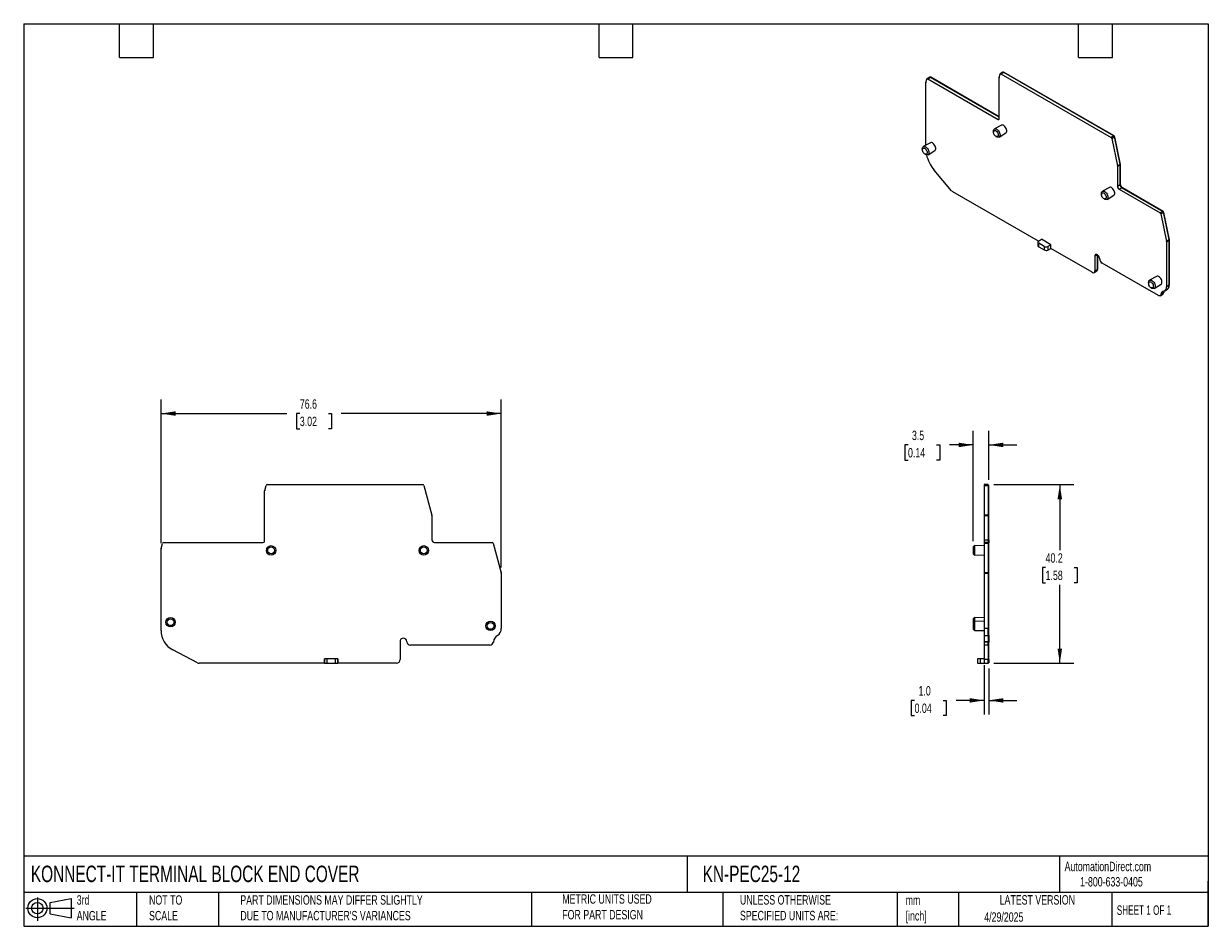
# Model space of a CAD drawing. Header units: millimetres. Extents: x 6 to 273, y 6 to 210.
import ezdxf

# ---------------------------------------------------------------- set-up
doc = ezdxf.new("R2010")
doc.units = ezdxf.units.MM
doc.linetypes.add('SLD-Solid', pattern=[0])
doc.layers.add('DIMENSIONS', color=140, linetype='SLD-Solid', lineweight=25)
doc.layers.add('TEXT', color=140, linetype='SLD-Solid', lineweight=25)
doc.layers.add('SLD-DEFPOINTS', color=7, linetype='Continuous')
doc.styles.add('SLDTEXTSTYLE0', font='TXT', dxfattribs={"width": 0.7})
doc.styles.add('SLDTEXTSTYLE1', font='TXT', dxfattribs={"width": 0.65})
doc.dimstyles.new('SLDDIMSTYLE0', dxfattribs={"dimtxt": 2.158008, "dimasz": 3.302, "dimexe": 0, "dimexo": 0.0625, "dimgap": 0.539502, "dimtad": 0, "dimtih": 1, "dimtoh": 1, "dimrnd": 1e-09, "dimzin": 12, "dimdsep": 46, "dimtxsty": 'SLDTEXTSTYLE0', "dimsah": 1, "dimcen": 0.09, "dimadec": 0, "dimazin": 3, "dimtfac": 1, "dimtofl": 0, "dimtmove": 0, "dimatfit": 3, "dimfxl": 0, "dimfrac": 2, "dimtolj": 1, "dimtzin": 12, "dimarcsym": 0})
doc.dimstyles.new('SLDDIMSTYLE1', dxfattribs={"dimtxt": 2.158008, "dimasz": 3.302, "dimexe": 0, "dimexo": 0.0625, "dimgap": 0.539502, "dimtad": 0, "dimtih": 1, "dimtoh": 1, "dimrnd": 1e-09, "dimzin": 4, "dimdsep": 46, "dimtxsty": 'SLDTEXTSTYLE0', "dimsah": 1, "dimcen": 0.09, "dimadec": 0, "dimazin": 1, "dimtfac": 1, "dimtmove": 0, "dimatfit": 0, "dimfxl": 0, "dimfrac": 2, "dimtolj": 1, "dimtzin": 12, "dimarcsym": 0})
doc.dimstyles.new('SLDDIMSTYLE2', dxfattribs={"dimtxt": 2.158008, "dimasz": 3.302, "dimexe": 0, "dimexo": 0.0625, "dimgap": 0.539502, "dimtad": 0, "dimtih": 1, "dimtoh": 1, "dimrnd": 1e-09, "dimzin": 12, "dimdsep": 46, "dimtxsty": 'SLDTEXTSTYLE0', "dimsah": 1, "dimcen": 0.09, "dimadec": 0, "dimazin": 3, "dimtfac": 1, "dimtmove": 0, "dimatfit": 0, "dimfxl": 0, "dimfrac": 2, "dimtolj": 1, "dimtzin": 12, "dimarcsym": 0})

# ---------------------------------------------------------------- blocks, each defined once
blk = doc.blocks.new('Block11')
at = {"color": 7, "linetype": 'SLD-Solid', "lineweight": 18}
for p, q in [((0, 2.88), (10.87, 2.88)), ((2.59, 5.31), (2.59, 0)), ((5.48, 4.17), (10.18, 5.03)), ((5.48, 1.6), (5.48, 4.17)), ((10.18, 5.03), (10.18, 0.73)), ((5.48, 1.6), (10.18, 0.73))]:
    blk.add_line(p, q, dxfattribs=at)
for radius in [2.15, 1.29]:
    blk.add_circle((2.59, 2.88), radius, dxfattribs=at)
blk = doc.blocks.new('Block12')
at = {"layer": 'SLD-DEFPOINTS'}
blk.add_blockref('Block11', (0, 0), dxfattribs=at)
blk = doc.blocks.new('_D')
at = {"layer": 'DIMENSIONS'}
for p, q in [((37.27, 92.63), (37.27, 124.95)), ((113.88, 87.09), (113.88, 124.95)), ((37.27, 121.78), (65.6, 121.78)), ((68.52, 121.78), (67.8, 121.78)), ((67.8, 121.78), (67.8, 118.35)), ((74.94, 121.78), (75.66, 121.78)), ((75.66, 121.78), (75.66, 118.35)), ((113.88, 121.78), (77.86, 121.78)), ((67.8, 118.35), (68.52, 118.35)), ((75.66, 118.35), (74.94, 118.35))]:
    blk.add_line(p, q, dxfattribs=at)
for points in [[(37.27, 121.78), (40.57, 121.27), (40.57, 122.29)], [(113.88, 121.78), (110.58, 122.29), (110.58, 121.27)]]:
    blk.add_solid(points, dxfattribs=at)
at = {"layer": 'DIMENSIONS', "char_height": 2.117, "attachment_point": 1, "style": 'SLDTEXTSTYLE0'}
for s, insert in [('76.6', (68.52, 124.99)), ('3.02', (68.52, 121.08))]:
    blk.add_mtext(s, dxfattribs=dict(at, insert=insert))
blk = doc.blocks.new('_D_1')
at = {"layer": 'DIMENSIONS'}
for p, q in [((224.74, 105.78), (242.8, 105.78)), ((239.62, 105.78), (239.62, 91.03)), ((236.42, 87.12), (235.69, 87.12)), ((235.69, 87.12), (235.69, 83.69)), ((242.83, 87.12), (243.55, 87.12)), ((243.55, 87.12), (243.55, 83.69)), ((235.69, 83.69), (236.42, 83.69)), ((239.62, 65.59), (239.62, 83.2)), ((243.55, 83.69), (242.83, 83.69)), ((224.74, 65.59), (242.8, 65.59))]:
    blk.add_line(p, q, dxfattribs=at)
for points in [[(239.62, 105.78), (239.11, 102.48), (240.13, 102.48)], [(239.62, 65.59), (240.13, 68.89), (239.11, 68.89)]]:
    blk.add_solid(points, dxfattribs=at)
at = {"layer": 'DIMENSIONS', "char_height": 2.117, "attachment_point": 1, "style": 'SLDTEXTSTYLE0'}
for s, insert in [('40.2', (236.42, 90.33)), ('1.58', (236.42, 86.42))]:
    blk.add_mtext(s, dxfattribs=dict(at, insert=insert))
blk = doc.blocks.new('_D_2')
at = {"layer": 'DIMENSIONS'}
for p, q in [((222.62, 65.12), (222.62, 54.03)), ((223.62, 64.42), (223.62, 54.03)), ((206.92, 57.21), (206.19, 57.21)), ((206.19, 57.21), (206.19, 53.78)), ((213.33, 57.21), (214.05, 57.21)), ((214.05, 57.21), (214.05, 53.78)), ((222.62, 57.21), (216.25, 57.21)), ((223.62, 57.21), (229.97, 57.21)), ((206.19, 53.78), (206.92, 53.78)), ((214.05, 53.78), (213.33, 53.78))]:
    blk.add_line(p, q, dxfattribs=at)
for points in [[(222.62, 57.21), (219.32, 57.71), (219.32, 56.7)], [(223.62, 57.21), (226.92, 56.7), (226.92, 57.71)]]:
    blk.add_solid(points, dxfattribs=at)
at = {"layer": 'DIMENSIONS', "char_height": 2.117, "attachment_point": 1, "style": 'SLDTEXTSTYLE0'}
for s, insert in [('1.0', (207.81, 60.42)), ('0.04', (206.92, 56.5))]:
    blk.add_mtext(s, dxfattribs=dict(at, insert=insert))
blk = doc.blocks.new('_D_3')
at = {"layer": 'DIMENSIONS'}
for p, q in [((220.12, 93.02), (220.12, 117.9)), ((223.62, 106.86), (223.62, 117.9)), ((205.44, 114.72), (204.71, 114.72)), ((204.71, 114.72), (204.71, 111.29)), ((211.85, 114.72), (212.57, 114.72)), ((212.57, 114.72), (212.57, 111.29)), ((220.12, 114.72), (214.77, 114.72)), ((223.62, 114.72), (229.97, 114.72)), ((204.71, 111.29), (205.44, 111.29)), ((212.57, 111.29), (211.85, 111.29))]:
    blk.add_line(p, q, dxfattribs=at)
for points in [[(220.12, 114.72), (216.82, 115.23), (216.82, 114.21)], [(223.62, 114.72), (226.92, 114.21), (226.92, 115.23)]]:
    blk.add_solid(points, dxfattribs=at)
at = {"layer": 'DIMENSIONS', "char_height": 2.117, "attachment_point": 1, "style": 'SLDTEXTSTYLE0'}
for s, insert in [('3.5', (206.33, 117.93)), ('0.14', (205.44, 114.02))]:
    blk.add_mtext(s, dxfattribs=dict(at, insert=insert))

msp = doc.modelspace()

# ---------------------------------------------------------------- linework, layer by layer
for p, q in [((210.329, 197.52), (209.728, 197.173)), ((209.878, 197.159), (210.479, 197.505)), ((210.479, 197.505), (225.951, 188.574)), ((210.55, 197.465), (210.585, 197.485)), ((225.951, 188.614), (210.585, 197.485)), ((225.958, 197.416), (226.168, 198.2)), ((226.824, 198.625), (226.223, 198.278)), ((226.373, 198.263), (226.974, 198.61)), ((226.373, 198.263), (251.164, 183.952)), ((226.974, 198.61), (251.765, 184.299)), ((227.045, 198.569), (227.08, 198.59)), ((251.871, 184.278), (227.08, 198.59)), ((209.456, 182.188), (209.456, 196.252)), ((209.463, 196.312), (209.673, 197.095)), ((209.878, 197.159), (225.739, 188.002)), ((225.951, 188.125), (225.951, 197.357)), ((226.482, 186.709), (224.893, 185.858)), ((225.739, 188.002), (225.951, 188.125)), ((224.664, 185.369), (224.664, 185.13)), ((225.205, 184.192), (225.412, 184.073)), ((225.951, 184.026), (227.482, 184.977)), ((251.765, 184.299), (251.164, 183.952)), ((251.304, 183.728), (251.905, 184.075)), ((251.823, 184.251), (251.871, 184.278)), ((251.892, 184.133), (251.942, 184.162)), ((251.905, 184.075), (253.175, 177.869)), ((253.213, 177.949), (251.942, 184.162)), ((208.66, 181.395), (208.66, 181.156)), ((210.479, 182.735), (208.889, 181.884)), ((251.304, 183.728), (252.574, 177.522)), ((209.201, 180.218), (209.408, 180.099)), ((209.947, 180.052), (211.478, 181.003)), ((215.263, 171.936), (211.317, 176.594)), ((253.175, 177.869), (252.574, 177.522)), ((252.579, 177.477), (253.18, 177.824)), ((252.579, 177.477), (252.579, 172.998)), ((253.165, 177.921), (253.213, 177.949)), ((253.169, 177.899), (253.216, 177.926)), ((253.18, 177.824), (253.18, 173.345)), ((253.216, 173.447), (253.216, 177.926)), ((253.18, 173.426), (253.216, 173.447)), ((234.797, 160.585), (215.525, 171.71)), ((248.967, 171.338), (248.967, 171.1)), ((250.786, 172.679), (249.196, 171.828)), ((250.254, 169.996), (251.785, 170.947)), ((252.579, 172.998), (253.18, 173.345)), ((253.003, 172.263), (253.604, 172.61)), ((253.003, 172.263), (262.209, 166.949)), ((253.604, 172.61), (262.81, 167.295)), ((253.71, 172.589), (253.675, 172.569)), ((262.916, 167.275), (253.71, 172.589)), ((249.509, 170.162), (249.715, 170.043)), ((262.81, 167.295), (262.209, 166.949)), ((262.349, 166.725), (262.95, 167.072)), ((262.349, 166.725), (263.617, 160.531)), ((262.868, 167.247), (262.916, 167.275)), ((262.937, 167.13), (262.987, 167.158)), ((262.95, 167.072), (264.218, 160.878)), ((264.256, 160.957), (262.987, 167.158)), ((234.686, 160.384), (234.686, 159.568)), ((234.851, 160.623), (235.481, 161.006)), ((236.101, 159.424), (234.862, 160.139)), ((234.862, 159.323), (234.862, 160.139)), ((237.603, 159.782), (235.481, 161.006)), ((264.218, 160.878), (263.617, 160.531)), ((263.624, 160.463), (264.225, 160.81)), ((263.624, 160.463), (263.624, 150.308)), ((264.207, 160.929), (264.256, 160.957)), ((264.216, 160.887), (264.26, 160.912)), ((264.225, 160.81), (264.225, 150.655)), ((264.26, 150.757), (264.26, 160.912)), ((234.862, 159.323), (236.101, 158.608)), ((236.101, 159.424), (236.101, 158.608)), ((237.603, 159.782), (236.938, 159.418)), ((236.938, 159.418), (236.938, 158.601)), ((236.938, 158.601), (237.603, 158.965)), ((237.603, 158.965), (237.603, 159.782)), ((246.938, 153.576), (237.603, 158.965)), ((247.504, 157.205), (248.053, 157.522)), ((248.105, 157.489), (248.105, 154.249)), ((248.14, 154.352), (248.14, 157.463)), ((247.504, 157.205), (247.504, 153.903)), ((248.603, 156.559), (248.599, 156.628)), ((261.803, 148.324), (249.167, 155.619)), ((247.338, 153.536), (247.939, 153.883)), ((248.105, 154.249), (247.504, 153.903)), ((248.14, 154.352), (248.105, 154.331)), ((261.423, 152.652), (259.834, 151.801)), ((259.605, 151.311), (259.605, 151.073)), ((260.146, 150.135), (260.353, 150.016)), ((260.891, 149.969), (262.423, 150.92)), ((263.23, 149.438), (263.832, 149.785)), ((264.225, 150.655), (263.624, 150.308)), ((264.225, 150.737), (264.26, 150.757)), ((262.203, 148.285), (262.804, 148.632)), ((262.961, 148.894), (262.36, 148.547)), ((262.367, 148.587), (262.36, 148.547)), ((262.968, 148.934), (262.367, 148.587)), ((262.961, 148.894), (262.968, 148.934)), ((262.998, 149.009), (262.98, 148.999)), ((263.004, 149.05), (262.989, 149.041)), ((263.004, 149.05), (262.998, 149.009)), ((263.032, 149.182), (263.004, 149.05)), ((60.6, 93.064), (60.6, 104.371)), ((60.61, 104.449), (60.907, 105.557)), ((61.197, 105.779), (96.256, 105.779)), ((96.455, 105.604), (98.251, 98.902)), ((223.472, 105.779), (222.622, 105.779)), ((222.622, 105.779), (222.622, 105.604)), ((222.622, 105.604), (223.472, 105.604)), ((222.622, 105.604), (222.622, 98.902)), ((223.472, 105.604), (223.472, 105.779)), ((223.472, 105.679), (223.622, 105.679)), ((223.472, 105.604), (223.472, 98.902)), ((223.472, 105.586), (223.622, 105.586)), ((223.622, 105.586), (223.622, 105.679)), ((223.622, 98.876), (223.622, 105.586)), ((98.257, 98.85), (98.257, 93.364)), ((223.472, 98.902), (222.622, 98.902)), ((222.622, 98.902), (222.622, 98.85)), ((222.622, 98.85), (223.472, 98.85)), ((222.622, 98.85), (222.622, 93.364)), ((223.472, 98.85), (223.472, 98.902)), ((223.472, 98.876), (223.622, 98.876)), ((223.472, 98.85), (223.472, 93.364)), ((223.472, 98.85), (223.622, 98.85)), ((223.622, 98.85), (223.622, 98.876)), ((223.622, 93.364), (223.622, 98.85)), ((222.622, 93.364), (223.472, 93.364)), ((222.622, 93.364), (222.622, 92.764)), ((223.472, 93.364), (223.472, 92.764)), ((223.472, 93.364), (223.622, 93.364)), ((223.622, 93.364), (223.622, 92.664)), ((37.272, 72.94), (37.272, 91.356)), ((37.282, 91.434), (37.579, 92.542)), ((37.869, 92.764), (60.3, 92.764)), ((98.857, 92.764), (111.876, 92.764)), ((112.075, 92.59), (113.867, 85.9)), ((220.414, 92.044), (220.122, 91.752)), ((220.122, 91.752), (220.122, 90.221)), ((222.622, 91.986), (220.414, 92.044)), ((220.414, 92.044), (220.414, 90.986)), ((220.414, 90.986), (220.414, 89.928)), ((223.472, 92.764), (222.622, 92.764)), ((222.622, 92.764), (222.622, 92.59)), ((222.622, 92.764), (223.472, 92.764)), ((222.622, 92.59), (223.472, 92.59)), ((222.622, 92.59), (222.622, 85.9)), ((223.472, 92.59), (223.472, 92.764)), ((223.472, 92.664), (223.622, 92.664)), ((223.622, 92.664), (223.472, 92.664)), ((223.472, 92.59), (223.472, 85.9)), ((223.472, 92.571), (223.622, 92.571)), ((223.622, 92.571), (223.622, 92.664)), ((223.622, 85.874), (223.622, 92.571)), ((220.122, 90.221), (220.414, 89.928)), ((220.414, 89.928), (222.622, 89.986)), ((113.877, 85.822), (113.877, 73.385)), ((223.472, 85.9), (222.622, 85.9)), ((222.622, 85.9), (222.622, 85.822)), ((222.622, 85.822), (223.472, 85.822)), ((222.622, 85.822), (222.622, 73.385)), ((223.472, 85.822), (223.472, 85.9)), ((223.472, 85.874), (223.622, 85.874)), ((223.472, 85.822), (223.472, 73.385)), ((223.472, 85.822), (223.622, 85.822)), ((223.622, 85.822), (223.622, 85.874)), ((223.622, 73.385), (223.622, 85.822)), ((220.414, 75.862), (220.122, 75.57)), ((220.122, 75.57), (220.122, 74.746)), ((220.414, 75.038), (220.122, 74.746)), ((220.122, 74.746), (220.122, 73.215)), ((222.622, 75.805), (220.414, 75.862)), ((220.414, 75.862), (220.414, 75.038)), ((222.622, 74.98), (220.414, 75.038)), ((220.414, 75.038), (220.414, 73.98)), ((220.122, 73.215), (220.414, 72.922)), ((220.414, 73.98), (220.414, 72.922)), ((220.414, 72.922), (222.622, 72.98)), ((223.472, 73.385), (222.622, 73.385)), ((222.622, 73.385), (222.622, 71.796)), ((223.472, 71.796), (223.472, 73.385)), ((223.472, 73.385), (223.622, 73.385)), ((223.622, 71.88), (223.622, 73.385)), ((91.08, 70.435), (91.08, 66.391)), ((92.634, 70.42), (92.629, 70.502)), ((111.301, 69.669), (93.432, 69.669)), ((112.099, 70.389), (112.09, 70.335)), ((222.622, 71.796), (223.472, 71.796)), ((222.622, 71.796), (222.622, 70.389)), ((223.472, 70.389), (222.622, 70.389)), ((222.622, 70.389), (222.622, 70.335)), ((223.472, 70.335), (222.622, 70.335)), ((222.622, 70.335), (222.622, 69.669)), ((223.472, 69.669), (222.622, 69.669)), ((223.472, 69.669), (222.622, 69.669)), ((222.622, 69.669), (222.622, 66.391)), ((223.472, 71.88), (223.622, 71.88)), ((223.472, 71.796), (223.472, 70.389)), ((223.622, 70.406), (223.472, 70.406)), ((223.472, 70.335), (223.472, 70.389)), ((223.622, 70.352), (223.472, 70.352)), ((223.472, 69.669), (223.472, 70.335)), ((223.472, 69.769), (223.622, 69.769)), ((223.622, 69.769), (223.472, 69.769)), ((223.472, 69.669), (223.472, 66.391)), ((223.622, 71.88), (223.622, 70.406)), ((223.622, 70.406), (223.622, 70.352)), ((223.622, 69.769), (223.622, 70.352)), ((223.622, 66.391), (223.622, 69.769)), ((45.485, 65.682), (39.904, 68.596)), ((74.077, 65.591), (45.855, 65.591)), ((74.077, 66.591), (74.077, 65.591)), ((74.101, 66.591), (74.077, 66.591)), ((74.077, 65.591), (74.101, 65.591)), ((74.101, 65.591), (74.101, 66.591)), ((74.701, 66.591), (74.101, 66.591)), ((74.701, 65.591), (74.701, 66.591)), ((76.454, 66.591), (74.701, 66.591)), ((74.701, 65.591), (76.454, 65.591)), ((76.454, 66.591), (76.454, 65.591)), ((77.053, 66.591), (76.454, 66.591)), ((77.053, 66.591), (77.053, 65.591)), ((77.077, 66.591), (77.053, 66.591)), ((77.053, 65.591), (77.077, 65.591)), ((77.077, 65.591), (77.077, 66.591)), ((90.28, 65.591), (77.077, 65.591)), ((221.122, 66.591), (221.122, 65.591)), ((221.706, 66.591), (221.706, 65.591)), ((222.622, 66.591), (221.706, 66.591)), ((221.706, 65.591), (222.622, 65.591)), ((223.472, 66.391), (222.622, 66.391)), ((222.622, 66.391), (222.622, 65.591)), ((222.622, 65.591), (223.472, 65.591)), ((223.472, 65.591), (223.472, 66.391)), ((223.622, 66.391), (223.472, 66.391)), ((223.472, 65.691), (223.622, 65.691)), ((223.622, 66.391), (223.622, 65.691))]:
    msp.add_line(p, q)
at = {"flags": 128}
for points in [[(226.168, 198.2), (226.18, 198.231), (226.197, 198.256), (226.218, 198.275), (226.244, 198.287), (226.273, 198.292), (226.305, 198.29), (226.339, 198.28), (226.373, 198.263)], [(209.673, 197.095), (209.685, 197.126), (209.702, 197.151), (209.723, 197.17), (209.749, 197.182), (209.778, 197.187), (209.81, 197.185), (209.844, 197.175), (209.878, 197.159)], [(227.482, 184.977), (227.545, 185.028), (227.63, 185.158), (227.675, 185.331), (227.675, 185.535), (227.63, 185.759), (227.545, 185.988), (227.424, 186.207), (227.274, 186.403), (227.105, 186.563), (226.929, 186.678), (226.754, 186.741), (226.594, 186.746), (226.482, 186.709)], [(224.664, 185.369), (224.686, 185.563), (224.75, 185.72), (224.852, 185.833), (224.987, 185.893), (225.147, 185.897), (225.322, 185.846), (225.502, 185.742), (225.677, 185.591), (225.837, 185.402), (225.972, 185.186), (226.074, 184.956), (226.138, 184.724), (226.16, 184.505)], [(224.664, 185.13), (224.686, 185.293), (224.75, 185.418), (224.851, 185.494), (224.98, 185.516), (225.128, 185.481), (225.282, 185.392), (225.43, 185.256), (225.56, 185.085), (225.661, 184.892), (225.725, 184.694), (225.746, 184.505), (225.725, 184.341), (225.661, 184.217), (225.56, 184.14), (225.43, 184.119), (225.282, 184.154), (225.128, 184.243), (224.98, 184.379), (224.851, 184.55), (224.75, 184.742), (224.686, 184.941), (224.664, 185.13)], [(226.16, 184.505), (226.138, 184.311), (226.074, 184.153), (225.972, 184.041), (225.837, 183.981), (225.677, 183.976), (225.502, 184.027), (225.412, 184.073)], [(208.66, 181.395), (208.682, 181.589), (208.746, 181.746), (208.848, 181.859), (208.983, 181.919), (209.143, 181.923), (209.318, 181.872), (209.498, 181.768), (209.673, 181.617), (209.833, 181.428), (209.968, 181.212), (210.07, 180.982), (210.134, 180.75), (210.156, 180.531), (210.156, 180.531)], [(208.66, 181.156), (208.682, 181.319), (208.746, 181.444), (208.847, 181.52), (208.977, 181.542), (209.124, 181.507), (209.278, 181.418), (209.426, 181.282), (209.556, 181.111), (209.657, 180.918), (209.721, 180.72), (209.743, 180.531), (209.721, 180.367), (209.657, 180.243), (209.556, 180.166), (209.426, 180.145), (209.278, 180.18), (209.124, 180.269), (208.977, 180.405), (208.847, 180.576), (208.746, 180.768), (208.682, 180.967), (208.66, 181.156)], [(211.478, 181.003), (211.541, 181.054), (211.627, 181.184), (211.671, 181.357), (211.671, 181.561), (211.627, 181.785), (211.541, 182.014), (211.42, 182.233), (211.27, 182.429), (211.102, 182.589), (210.925, 182.704), (210.751, 182.767), (210.59, 182.772), (210.479, 182.735)], [(210.156, 180.531), (210.134, 180.337), (210.07, 180.179), (209.968, 180.067), (209.833, 180.007), (209.673, 180.002), (209.498, 180.053), (209.408, 180.099)], [(248.967, 171.338), (248.989, 171.533), (249.053, 171.69), (249.155, 171.803), (249.29, 171.863), (249.45, 171.867), (249.625, 171.816), (249.805, 171.712), (249.981, 171.561), (250.14, 171.372), (250.275, 171.156), (250.378, 170.926), (250.442, 170.694), (250.463, 170.475)], [(248.967, 171.1), (248.989, 171.263), (249.053, 171.388), (249.154, 171.464), (249.284, 171.486), (249.432, 171.45), (249.586, 171.362), (249.733, 171.226), (249.863, 171.055), (249.964, 170.862), (250.028, 170.664), (250.05, 170.475), (250.028, 170.311), (249.964, 170.187), (249.863, 170.11), (249.733, 170.089), (249.586, 170.124), (249.432, 170.213), (249.284, 170.349), (249.154, 170.52), (249.053, 170.712), (248.989, 170.911), (248.967, 171.1)], [(251.785, 170.947), (251.848, 170.998), (251.934, 171.128), (251.978, 171.301), (251.978, 171.505), (251.934, 171.729), (251.848, 171.958), (251.727, 172.177), (251.577, 172.373), (251.409, 172.533), (251.232, 172.648), (251.058, 172.711), (250.897, 172.716), (250.786, 172.679)], [(250.463, 170.475), (250.442, 170.281), (250.378, 170.123), (250.275, 170.011), (250.14, 169.951), (249.981, 169.946), (249.805, 169.997), (249.715, 170.043)], [(248.599, 156.628), (248.565, 156.818), (248.492, 157.014), (248.385, 157.2), (248.253, 157.363), (248.105, 157.489), (247.953, 157.569), (247.809, 157.596), (247.684, 157.57), (247.586, 157.491), (247.525, 157.366), (247.504, 157.205)], [(262.423, 150.92), (262.486, 150.971), (262.571, 151.101), (262.615, 151.274), (262.615, 151.478), (262.571, 151.702), (262.486, 151.931), (262.365, 152.15), (262.215, 152.346), (262.046, 152.506), (261.87, 152.621), (261.695, 152.684), (261.535, 152.689), (261.423, 152.652)], [(259.605, 151.311), (259.627, 151.506), (259.691, 151.663), (259.793, 151.776), (259.928, 151.836), (260.088, 151.84), (260.263, 151.789), (260.443, 151.685), (260.618, 151.534), (260.778, 151.345), (260.913, 151.129), (261.015, 150.899), (261.079, 150.667), (261.101, 150.448)], [(259.605, 151.073), (259.627, 151.236), (259.691, 151.361), (259.792, 151.437), (259.921, 151.459), (260.069, 151.423), (260.223, 151.335), (260.371, 151.199), (260.501, 151.028), (260.601, 150.835), (260.665, 150.637), (260.687, 150.448), (260.665, 150.284), (260.601, 150.16), (260.501, 150.083), (260.371, 150.062), (260.223, 150.097), (260.069, 150.186), (259.921, 150.322), (259.792, 150.493), (259.691, 150.685), (259.627, 150.884), (259.605, 151.073)], [(261.101, 150.448), (261.079, 150.254), (261.015, 150.096), (260.913, 149.984), (260.778, 149.924), (260.618, 149.919), (260.443, 149.97), (260.353, 150.016)], [(262.36, 148.547), (262.335, 148.451), (262.294, 148.371), (262.238, 148.309), (262.168, 148.268), (262.087, 148.249), (261.997, 148.252), (261.901, 148.278), (261.803, 148.324)], [(262.961, 148.89), (262.976, 148.925), (262.998, 149.009)], [(74.101, 65.591), (74.116, 65.591), (74.151, 65.591), (74.208, 65.591), (74.282, 65.591), (74.373, 65.591), (74.475, 65.591), (74.586, 65.591), (74.701, 65.591)], [(76.454, 65.591), (76.569, 65.591), (76.68, 65.591), (76.782, 65.591), (76.872, 65.591), (76.947, 65.591), (77.003, 65.591), (77.039, 65.591), (77.053, 65.591)], [(221.706, 66.591), (221.591, 66.591), (221.481, 66.591), (221.38, 66.591), (221.292, 66.591), (221.22, 66.591), (221.166, 66.591), (221.133, 66.591), (221.122, 66.591)], [(221.122, 65.591), (221.133, 65.591), (221.166, 65.591), (221.22, 65.591), (221.292, 65.591), (221.38, 65.591), (221.481, 65.591), (221.591, 65.591), (221.706, 65.591)]]:
    msp.add_lwpolyline(points, dxfattribs=at)
for centre, radius in [((62.045, 90.986), 1.058), ((62.045, 90.986), 0.765), ((96.415, 90.986), 1.058), ((96.415, 90.986), 0.765), ((39.412, 74.805), 1.058), ((39.412, 74.805), 0.765), ((111.459, 73.98), 1.058), ((111.459, 73.98), 0.765)]:
    msp.add_circle(centre, radius)
for centre, radius, start, end in [((210.392, 197.386), 0.149, 53.84974, 114.8398), ((210.526, 197.402), 0.102, 54.34678, 109.60726), ((226.181, 197.359), 0.23, 165.57356, 180.51046), ((226.887, 198.49), 0.149, 53.84974, 114.8398), ((227.021, 198.507), 0.102, 54.34678, 109.60726), ((209.686, 196.254), 0.23, 165.57333, 180.51047), ((225.822, 188.104), 0.131, 230.79699, 9.21365), ((251.596, 184.037), 0.312, 7.05612, 57.1408), ((251.787, 184.148), 0.155, 5.10938, 57.22907), ((250.995, 183.69), 0.312, 7.05577, 57.14098), ((217.463, 181.832), 8.075, 192.97611, 220.4419), ((252.353, 177.476), 0.226, 0.34634, 11.86546), ((252.954, 177.823), 0.226, 0.34634, 11.86546), ((253.103, 177.926), 0.113, 0.34635, 11.86568), ((254.29, 173.496), 1.076, 182.60548, 237.39451), ((216.05, 172.585), 1.02, 219.53374, 239.03069), ((253.5, 173.04), 0.922, 182.60547, 237.39454), ((254.101, 173.387), 0.922, 182.60548, 237.39451), ((262.04, 166.687), 0.312, 7.0556, 57.14107), ((262.641, 167.034), 0.312, 7.05612, 57.1408), ((262.832, 167.145), 0.155, 5.10938, 57.22907), ((234.952, 160.383), 0.26, 113.037, 249.56106), ((263.285, 160.461), 0.339, 0.34601, 11.86526), ((263.887, 160.808), 0.339, 0.34601, 11.86526), ((264.035, 160.911), 0.226, 0.34601, 11.86526), ((234.981, 159.594), 0.297, 185.10978, 246.21037), ((236.526, 160.247), 0.926, 242.67841, 296.45563), ((236.526, 159.43), 0.926, 242.67841, 296.45563), ((249.838, 156.661), 1.239, 184.74362, 237.24956), ((247.159, 153.847), 0.349, 230.79672, 9.21404), ((247.713, 154.206), 0.394, 305.01333, 6.29885), ((247.694, 154.335), 0.446, 334.29789, 2.10407), ((263.211, 148.538), 0.845, 103.24922, 176.6402), ((264.064, 148.787), 1.106, 146.64274, 172.3245), ((262.78, 150.181), 0.854, 286.14706, 8.54228), ((263.261, 150.567), 0.968, 306.12073, 5.19146), ((262.987, 150.734), 1.274, 340.16659, 1.01391), ((262.615, 148.924), 0.348, 302.84143, 355.04764), ((60.9, 104.371), 0.3, 165, 180), ((61.197, 105.479), 0.3, 90, 165), ((96.256, 105.579), 0.2, 7.26237, 90), ((98.057, 98.85), 0.2, 0.0004, 15.00038), ((98.857, 93.364), 0.6, 180, 269.99999), ((37.572, 91.356), 0.3, 164.99978, 180), ((37.869, 92.464), 0.3, 90, 165), ((60.3, 93.064), 0.3, 270.00013, 359.99992), ((111.876, 92.564), 0.2, 7.26237, 90), ((113.577, 85.822), 0.3, 0, 15.00007), ((42.172, 72.94), 4.9, 180.00002, 242.42349), ((111.977, 73.385), 1.9, 303.24335, 0), ((91.856, 70.435), 0.776, 4.98159, 180), ((93.432, 70.469), 0.8, 183.45139, 270), ((111.301, 70.469), 0.8, 270, 350.41741), ((114.17, 70.04), 2.1, 123.24337, 170.41744), ((45.855, 66.391), 0.8, 242.42349, 270), ((90.28, 66.391), 0.8, 270, 0)]:
    msp.add_arc(centre, radius, start, end)
at = {"layer": 'TEXT'}
for p, q in [((6.35, 209.55), (273.05, 209.55)), ((6.35, 209.55), (6.35, 6.35)), ((27.94, 201.93), (27.94, 209.55)), ((35.56, 201.93), (35.56, 209.55)), ((135.89, 201.93), (135.89, 209.55)), ((143.51, 201.93), (143.51, 209.55)), ((243.84, 201.93), (243.84, 209.55)), ((251.46, 201.93), (251.46, 209.55)), ((273.05, 209.55), (273.05, 6.35)), ((27.94, 201.93), (35.56, 201.93)), ((135.89, 201.93), (143.51, 201.93)), ((243.84, 201.93), (251.46, 201.93)), ((273.05, 22.126), (6.35, 22.126)), ((155.759, 22.126), (155.759, 13.97)), ((239.575, 22.126), (239.575, 13.97)), ((273.05, 6.35), (273.05, 16.51)), ((273.05, 13.97), (6.35, 13.97)), ((31.75, 13.97), (31.75, 6.35)), ((50.212, 13.97), (50.212, 6.35)), ((120.646, 13.97), (120.646, 6.35)), ((163.78, 13.97), (163.78, 6.35)), ((203.024, 13.97), (203.024, 6.35)), ((216.812, 13.97), (216.812, 6.35)), ((251.349, 13.97), (251.349, 6.35)), ((6.35, 6.35), (273.05, 6.35))]:
    msp.add_line(p, q, dxfattribs=at)

# ---------------------------------------------------------------- block references
at = {"layer": 'SLD-DEFPOINTS'}
msp.add_blockref('Block12', (6.838, 7.554), dxfattribs=at)

# ---------------------------------------------------------------- texts
at = {"layer": 'TEXT'}
for s, insert, char_height, attachment_point, style in [('KONNECT-IT TERMINAL BLOCK END COVER', (7.966, 20.006), 3.70417, 1, 'SLDTEXTSTYLE0'), ('KN-PEC25-12', (159.208, 20.006), 3.70417, 1, 'SLDTEXTSTYLE0'), ('AutomationDirect.com', (240.695, 20.877), 2.11667, 1, 'SLDTEXTSTYLE0'), ('1-800-633-0405', (244.192, 17.437), 2.11667, 1, 'SLDTEXTSTYLE0'), ('3rd^JANGLE', (18.282, 13.338), 2.1167, 1, 'SLDTEXTSTYLE0'), ('NOT TO^JSCALE', (34.575, 13.338), 2.11667, 1, 'SLDTEXTSTYLE0'), ("PART DIMENSIONS MAY DIFFER SLIGHTLY ^JDUE TO MANUFACTURER'S VARIANCES", (55.119, 13.341), 2.11667, 1, 'SLDTEXTSTYLE0'), ('METRIC UNITS USED ^JFOR PART DESIGN', (127.604, 13.556), 2.11667, 1, 'SLDTEXTSTYLE0'), ('UNLESS OTHERWISE ^JSPECIFIED UNITS ARE:', (167.608, 13.361), 2.11667, 1, 'SLDTEXTSTYLE0'), ('LATEST VERSION', (234.552, 13.364), 2.11667, 2, 'SLDTEXTSTYLE0'), ('mm^J[inch]', (204.907, 13.297), 2.1167, 1, 'SLDTEXTSTYLE0'), ('SHEET 1 OF 1', (252.441, 11.051), 2.11667, 1, 'SLDTEXTSTYLE1'), ('4/29/2025', (222.613, 9.497), 2.1167, 1, 'SLDTEXTSTYLE0')]:
    msp.add_mtext(s, dxfattribs=dict(at, insert=insert, char_height=char_height, attachment_point=attachment_point, style=style))

# ---------------------------------------------------------------- dimensions: what is measured, and where the dimension line sits
at = {"layer": 'DIMENSIONS'}
for base, p1, p2, angle, picture, middle in [((113.8774, 121.7791), (37.2722, 91.3561), (113.8774, 85.8222), 0, '_D', (71.7312, 121.7791)), ((239.622, 65.591), (223.472, 105.779), (223.472, 65.591), 89.99994, '_D_1', (239.622, 87.118))]:
    dim = msp.add_linear_dim(base=base, p1=p1, p2=p2, angle=angle, dimstyle='SLDDIMSTYLE0', dxfattribs=at)
    dim.commit()
    dim.dimension.update_dxf_attribs({"geometry": picture, "text_midpoint": middle, "dimtype": 160})
for base, p1, p2, dimstyle, picture, middle in [((223.622, 114.72), (220.122, 91.752), (223.622, 105.586), 'SLDDIMSTYLE2', '_D_3', (208.643, 114.72)), ((223.622, 57.206), (222.622, 66.391), (223.622, 65.691), 'SLDDIMSTYLE1', '_D_2', (210.122, 57.206))]:
    dim = msp.add_linear_dim(base=base, p1=p1, p2=p2, dimstyle=dimstyle, dxfattribs=at)
    dim.commit()
    dim.dimension.update_dxf_attribs({"geometry": picture, "text_midpoint": middle, "dimtype": 160})

doc.saveas('drawing.dxf')
